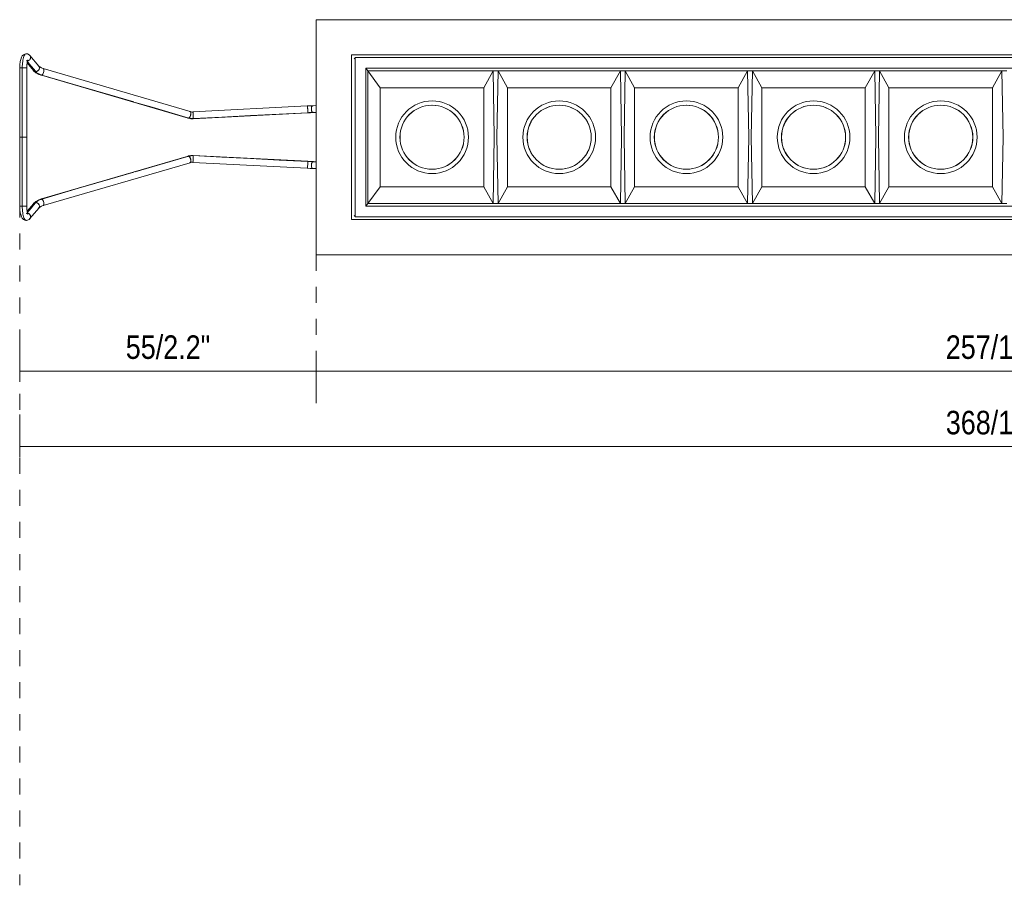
# Model space of a CAD drawing. Header units: millimetres. Extents: x -6769 to -5297, y 160 to 6644.
# Tile 9 of 15: x -5665 to -5481, y 160 to 322. Entities that reach past the tile are written whole.
import ezdxf

# ---------------------------------------------------------------- set-up
doc = ezdxf.new("R2010")
doc.units = ezdxf.units.MM
doc.linetypes.add('Dash', pattern=[6, 3, -3])
doc.layers.add('A-ANNO-DIMS', color=7, linetype='Continuous', lineweight=9, true_color=0x5b5b5b)
doc.layers.add('A-ANNO-DIMS-2', color=7, linetype='Continuous', lineweight=9)
doc.layers.add('E-LITE-EQPM', color=7, linetype='Continuous', lineweight=20)
doc.styles.add('Arial Narrow', font='ARIALN.TTF', dxfattribs={"height": 4.4})
doc.dimstyles.new('FARO_-_2_2mm_Arial_Narrow_mm_Inch_Left_H', dxfattribs={"dimscale": 304.8, "dimtxt": 4.503096, "dimasz": 0, "dimexe": 0.019685, "dimexo": 0.0625, "dimgap": 0.003281, "dimtad": 3, "dimtih": 1, "dimtoh": 1, "dimdec": 0, "dimzin": 0, "dimdsep": 46, "dimtxsty": 'Arial Narrow', "dimblk1": 'NONE', "dimblk2": 'NONE', "dimsah": 1, "dimcen": 0.09, "dimadec": 0, "dimazin": 0, "dimtfac": 1, "dimtdec": 4, "dimtix": 1, "dimtmove": 0, "dimatfit": 3, "dimfxl": 0.006562, "dimfxlon": 1, "dimtvp": 1, "dimtfill": 1, "dimtolj": 1, "dimtzin": 0, "dimarcsym": 2})

# ---------------------------------------------------------------- blocks, each defined once
blk = doc.blocks.new('43703_GLB - 43701 TROOP-3 white recessed lamp-669899-Alzado_PDF Copy 1')
at = {"lineweight": 9}
for p, q in [((-6759.94, 313.33), (-6761.59, 315.28)), ((-6762.12, 313.9), (-6760.94, 312.5)), ((-6763.49, 312.97), (-6763.49, 300.03)), ((-6762.19, 300.03), (-6762.19, 312.97)), ((-6759.45, 311.61), (-6731.96, 303.57)), ((-6731.6, 304.82), (-6759.09, 312.85)), ((-6708, 305.94), (-6708.66, 305.9)), ((-6709.68, 305.85), (-6731.1, 304.76)), ((-6731.04, 303.46), (-6709.61, 304.56)), ((-6708, 304.67), (-6708.69, 304.64)), ((-6708.69, 304.64), (-6708, 304.67)), ((-6708.6, 304.61), (-6708, 304.64)), ((-6763.49, 300.03), (-6763.49, 287.09)), ((-6762.19, 287.09), (-6762.19, 300.03)), ((-6731.96, 296.48), (-6759.45, 288.45)), ((-6759.09, 287.21), (-6731.6, 295.24)), ((-6731.1, 295.3), (-6709.68, 294.21)), ((-6709.61, 295.5), (-6731.04, 296.59)), ((-6708, 295.38), (-6708.69, 295.42)), ((-6708.69, 295.42), (-6708, 295.38)), ((-6708, 295.41), (-6708.6, 295.45)), ((-6708.66, 294.15), (-6708, 294.12)), ((-6760.94, 287.55), (-6762.12, 286.16)), ((-6761.59, 284.78), (-6759.94, 286.73))]:
    blk.add_line(p, q, dxfattribs=at)
at = {"lineweight": 9, "flags": 128}
for points in [[(-6762.27, 315.62), (-6762.55, 315.57), (-6762.8, 315.43), (-6763.01, 315.21), (-6763.14, 314.98), (-6763.31, 314.54), (-6763.39, 314.17), (-6763.47, 313.57), (-6763.49, 312.97)], [(-6762.27, 315.62), (-6762.05, 315.59), (-6761.75, 315.43), (-6761.59, 315.28)], [(-6762.27, 314.32), (-6762.08, 314.36), (-6761.97, 314.43), (-6761.95, 314.46)], [(-6761.95, 314.46), (-6761.96, 314.45), (-6762.04, 314.25), (-6762.1, 314), (-6762.17, 313.5), (-6762.19, 312.97)], [(-6760.5, 312.3), (-6760.91, 312.79), (-6761.32, 313.27), (-6761.74, 313.76), (-6762.07, 314.16)], [(-6762.07, 314.16), (-6761.74, 313.76), (-6761.32, 313.27), (-6760.91, 312.79), (-6760.5, 312.3)], [(-6759.09, 312.85), (-6759.4, 312.96), (-6759.75, 313.15), (-6759.88, 313.25)], [(-6763.03, 300.03), (-6763.03, 303.26), (-6763.03, 306.5), (-6763.03, 309.73), (-6763.03, 312.97)], [(-6763.03, 312.97), (-6763.03, 309.73), (-6763.03, 306.5), (-6763.03, 303.26), (-6763.03, 300.03)], [(-6759.45, 311.61), (-6759.91, 311.77), (-6760.48, 312.08), (-6760.9, 312.45)], [(-6759.34, 311.63), (-6752.47, 309.62), (-6745.6, 307.61), (-6742.16, 306.61)], [(-6742.16, 306.61), (-6745.6, 307.61), (-6752.47, 309.62), (-6759.34, 311.63)], [(-6741.87, 306.52), (-6738.72, 305.6), (-6731.85, 303.59)], [(-6731.85, 303.59), (-6738.72, 305.6), (-6741.87, 306.52)], [(-6708.66, 305.9), (-6709.16, 305.88), (-6709.68, 305.85)], [(-6709.6, 304.59), (-6714.96, 304.32), (-6720.31, 304.04), (-6725.67, 303.77), (-6731.02, 303.49)], [(-6731.02, 303.49), (-6725.67, 303.77), (-6720.31, 304.04), (-6714.96, 304.32), (-6709.6, 304.59)], [(-6708.69, 304.6), (-6709.1, 304.58), (-6709.61, 304.56)], [(-6731.04, 303.46), (-6731.47, 303.47), (-6731.91, 303.56)], [(-6763.03, 300.03), (-6763.03, 296.79), (-6763.03, 293.56), (-6763.03, 290.32), (-6763.03, 287.09)], [(-6763.03, 287.09), (-6763.03, 290.32), (-6763.03, 293.56), (-6763.03, 296.79), (-6763.03, 300.03)], [(-6741.87, 293.53), (-6738.72, 294.45), (-6731.85, 296.46)], [(-6731.85, 296.46), (-6738.72, 294.45), (-6741.87, 293.53)], [(-6731.04, 296.59), (-6731.47, 296.58), (-6731.91, 296.5)], [(-6709.6, 295.47), (-6714.96, 295.74), (-6720.31, 296.01), (-6725.67, 296.29), (-6731.02, 296.56)], [(-6731.02, 296.56), (-6725.67, 296.29), (-6720.31, 296.01), (-6714.96, 295.74), (-6709.6, 295.47)], [(-6708.69, 295.45), (-6709.1, 295.47), (-6709.61, 295.5)], [(-6759.34, 288.43), (-6752.47, 290.44), (-6745.6, 292.45), (-6742.16, 293.45)], [(-6742.16, 293.45), (-6745.6, 292.45), (-6752.47, 290.44), (-6759.34, 288.43)], [(-6708.66, 294.15), (-6709.16, 294.18), (-6709.68, 294.21)], [(-6760.5, 287.76), (-6760.91, 287.27), (-6761.32, 286.78), (-6761.74, 286.29), (-6762.07, 285.9)], [(-6762.07, 285.9), (-6761.74, 286.29), (-6761.32, 286.78), (-6760.91, 287.27), (-6760.5, 287.76)], [(-6759.45, 288.45), (-6759.91, 288.28), (-6760.48, 287.98), (-6760.9, 287.6)], [(-6762.27, 284.44), (-6762.55, 284.49), (-6762.8, 284.63), (-6763.01, 284.85), (-6763.14, 285.08), (-6763.31, 285.52), (-6763.39, 285.88), (-6763.47, 286.49), (-6763.49, 287.09)], [(-6762.27, 285.74), (-6762.08, 285.69), (-6761.97, 285.62), (-6761.95, 285.6)], [(-6761.95, 285.6), (-6761.96, 285.61), (-6762.04, 285.81), (-6762.1, 286.06), (-6762.17, 286.55), (-6762.19, 287.09)], [(-6759.09, 287.21), (-6759.4, 287.09), (-6759.75, 286.91), (-6759.88, 286.81)], [(-6762.27, 284.44), (-6762.05, 284.47), (-6761.75, 284.63), (-6761.59, 284.78)]]:
    blk.add_lwpolyline(points, dxfattribs=at)
at = {"lineweight": 9}
for centre, ratio, start_param, end_param in [((-6761.35, 303.43), 0.285006, 5.938718, 5.957885), ((-6761.35, 303.43), 0.285005, 5.938718, 5.957885), ((-6761.35, 296.62), 0.285006, 3.466893, 3.48606), ((-6761.35, 296.62), 0.285005, 3.466893, 3.48606)]:
    blk.add_ellipse(centre, major_axis=(0, 9.36), ratio=ratio, start_param=start_param, end_param=end_param, dxfattribs=at)
for points, knots in [([(-6762.21, 315.61), (-6762.26, 315.63), (-6762.44, 315.61), (-6762.73, 315.2), (-6762.97, 314.23), (-6763.03, 313.39), (-6763.03, 312.97)], [0.1255288, 0.1255288, 0.1255288, 0.1255288, 0.25, 0.5, 0.75, 1, 1, 1, 1]), ([(-6763.03, 312.97), (-6763.03, 313.39), (-6762.97, 314.23), (-6762.73, 315.2), (-6762.44, 315.61), (-6762.26, 315.63), (-6762.21, 315.61)], [0, 0, 0, 0, 0.25, 0.5, 0.75, 0.8744712, 0.8744712, 0.8744712, 0.8744712]), ([(-6761.61, 315.3), (-6761.57, 315.26), (-6761.42, 315.05), (-6761.48, 314.5), (-6761.93, 314.25), (-6762.15, 314.25)], [0.125, 0.125, 0.125, 0.125, 0.1666667, 0.3333333, 0.5, 0.5, 0.5, 0.5]), ([(-6760.5, 312.3), (-6760.29, 312.3), (-6759.83, 312.55), (-6759.78, 313.1), (-6759.92, 313.31), (-6759.96, 313.35)], [-0.5, -0.5, -0.5, -0.5, -0.3333333, -0.1666667, -0.125, -0.125, -0.125, -0.125]), ([(-6763.03, 312.97), (-6763.24, 312.97), (-6763.51, 312.97), (-6763.49, 312.97), (-6763.46, 312.97)], [-0.5, -0.5, -0.5, -0.5, -0.3333333, -0.25, -0.25, -0.25, -0.25]), ([(-6762.22, 312.97), (-6762.25, 312.97), (-6762.34, 312.97), (-6762.48, 312.97), (-6762.53, 312.97)], [-0.25, -0.25, -0.25, -0.25, -0.1666667, -0.1250043, -0.1250043, -0.1250043, -0.1250043]), ([(-6759.09, 312.85), (-6759.04, 312.84), (-6758.93, 312.69), (-6759.01, 312.06), (-6759.24, 311.69), (-6759.34, 311.63)], [0.0634545, 0.0634545, 0.0634545, 0.0634545, 0.1666667, 0.3333333, 0.5, 0.5, 0.5, 0.5]), ([(-6731.62, 303.9), (-6731.6, 303.95), (-6731.5, 304.2), (-6731.45, 304.6), (-6731.52, 304.76), (-6731.55, 304.78)], [-0.375, -0.375, -0.375, -0.375, -0.3333333, -0.1666667, -0.0997373, -0.0997373, -0.0997373, -0.0997373]), ([(-6709.62, 305.41), (-6709.63, 305.52), (-6709.64, 305.67), (-6709.65, 305.76), (-6709.66, 305.78)], [-0.25, -0.25, -0.25, -0.25, -0.1666667, -0.1250002, -0.1250002, -0.1250002, -0.1250002]), ([(-6709.59, 304.92), (-6709.6, 304.97), (-6709.6, 305.13), (-6709.61, 305.31), (-6709.62, 305.41)], [-0.3749998, -0.3749998, -0.3749998, -0.3749998, -0.3333333, -0.25, -0.25, -0.25, -0.25]), ([(-6708.91, 305.45), (-6708.92, 305.34), (-6708.92, 305.17), (-6708.89, 305.01), (-6708.87, 304.96)], [0.25, 0.25, 0.25, 0.25, 0.3333333, 0.3749998, 0.3749998, 0.3749998, 0.3749998]), ([(-6708.79, 305.83), (-6708.81, 305.8), (-6708.87, 305.71), (-6708.9, 305.56), (-6708.91, 305.45)], [0.1250002, 0.1250002, 0.1250002, 0.1250002, 0.1666667, 0.25, 0.25, 0.25, 0.25]), ([(-6763.46, 300.03), (-6763.49, 300.03), (-6763.51, 300.03), (-6763.24, 300.03), (-6763.03, 300.03)], [0.25, 0.25, 0.25, 0.25, 0.3333333, 0.5, 0.5, 0.5, 0.5]), ([(-6763.46, 300.03), (-6763.49, 300.03), (-6763.51, 300.03), (-6763.24, 300.03), (-6763.03, 300.03)], [0.25, 0.25, 0.25, 0.25, 0.3333333, 0.5, 0.5, 0.5, 0.5]), ([(-6731.62, 296.16), (-6731.6, 296.11), (-6731.5, 295.85), (-6731.45, 295.46), (-6731.52, 295.3), (-6731.55, 295.27)], [-0.375, -0.375, -0.375, -0.375, -0.3333333, -0.1666667, -0.0997373, -0.0997373, -0.0997373, -0.0997373]), ([(-6709.59, 295.14), (-6709.6, 295.09), (-6709.6, 294.93), (-6709.61, 294.75), (-6709.62, 294.64)], [-0.3749998, -0.3749998, -0.3749998, -0.3749998, -0.3333333, -0.25, -0.25, -0.25, -0.25]), ([(-6708.91, 294.61), (-6708.92, 294.71), (-6708.92, 294.89), (-6708.89, 295.05), (-6708.87, 295.1)], [0.25, 0.25, 0.25, 0.25, 0.3333333, 0.3749998, 0.3749998, 0.3749998, 0.3749998]), ([(-6709.62, 294.64), (-6709.63, 294.54), (-6709.64, 294.39), (-6709.65, 294.3), (-6709.66, 294.27)], [-0.25, -0.25, -0.25, -0.25, -0.1666667, -0.1250002, -0.1250002, -0.1250002, -0.1250002]), ([(-6708.79, 294.23), (-6708.81, 294.25), (-6708.87, 294.35), (-6708.9, 294.5), (-6708.91, 294.61)], [0.1250002, 0.1250002, 0.1250002, 0.1250002, 0.1666667, 0.25, 0.25, 0.25, 0.25]), ([(-6760.5, 287.76), (-6760.29, 287.76), (-6759.83, 287.51), (-6759.78, 286.96), (-6759.92, 286.74), (-6759.96, 286.71)], [-0.5, -0.5, -0.5, -0.5, -0.3333333, -0.1666667, -0.125, -0.125, -0.125, -0.125]), ([(-6759.09, 287.21), (-6759.04, 287.22), (-6758.93, 287.37), (-6759.01, 288), (-6759.24, 288.37), (-6759.34, 288.43)], [0.0634545, 0.0634545, 0.0634545, 0.0634545, 0.1666667, 0.3333333, 0.5, 0.5, 0.5, 0.5]), ([(-6763.03, 287.09), (-6763.24, 287.09), (-6763.51, 287.09), (-6763.49, 287.09), (-6763.46, 287.09)], [-0.5, -0.5, -0.5, -0.5, -0.3333333, -0.25, -0.25, -0.25, -0.25]), ([(-6762.21, 284.45), (-6762.26, 284.43), (-6762.44, 284.45), (-6762.73, 284.85), (-6762.97, 285.83), (-6763.03, 286.67), (-6763.03, 287.09)], [0.1255288, 0.1255288, 0.1255288, 0.1255288, 0.25, 0.5, 0.75, 1, 1, 1, 1]), ([(-6763.03, 287.09), (-6763.03, 286.67), (-6762.97, 285.83), (-6762.73, 284.85), (-6762.44, 284.45), (-6762.26, 284.43), (-6762.21, 284.45)], [0, 0, 0, 0, 0.25, 0.5, 0.75, 0.8744712, 0.8744712, 0.8744712, 0.8744712]), ([(-6762.22, 287.09), (-6762.25, 287.09), (-6762.34, 287.09), (-6762.48, 287.09), (-6762.53, 287.09)], [-0.25, -0.25, -0.25, -0.25, -0.1666667, -0.1250043, -0.1250043, -0.1250043, -0.1250043]), ([(-6761.61, 284.76), (-6761.57, 284.79), (-6761.42, 285.01), (-6761.48, 285.56), (-6761.93, 285.81), (-6762.15, 285.81)], [0.125, 0.125, 0.125, 0.125, 0.1666667, 0.3333333, 0.5, 0.5, 0.5, 0.5])]:
    blk.add_open_spline(points, degree=3, knots=knots, dxfattribs=at)
for points in [[(-6761.47, 314.86), (-6761.46, 314.95), (-6761.48, 315.11), (-6761.55, 315.24), (-6761.61, 315.3)], [(-6762.15, 314.25), (-6762.07, 314.25), (-6761.9, 314.28), (-6761.75, 314.37), (-6761.69, 314.43)], [(-6761.69, 314.43), (-6761.63, 314.49), (-6761.52, 314.62), (-6761.48, 314.78), (-6761.47, 314.86)], [(-6759.96, 313.35), (-6759.91, 313.29), (-6759.83, 313.16), (-6759.81, 312.92), (-6759.87, 312.67), (-6760.03, 312.47), (-6760.25, 312.33), (-6760.42, 312.3), (-6760.5, 312.3)], [(-6763.46, 312.97), (-6763.49, 312.97), (-6763.51, 312.97), (-6763.45, 312.97), (-6763.41, 312.97)], [(-6763.41, 312.97), (-6763.37, 312.97), (-6763.26, 312.97), (-6763.11, 312.97), (-6763.03, 312.97)], [(-6762.53, 312.97), (-6762.68, 312.97), (-6762.86, 312.97), (-6763.03, 312.97)], [(-6763.03, 312.97), (-6762.95, 312.97), (-6762.77, 312.97), (-6762.52, 312.97), (-6762.32, 312.97), (-6762.21, 312.97), (-6762.19, 312.97), (-6762.2, 312.97)], [(-6762.21, 312.97), (-6762.18, 312.97), (-6762.19, 312.97), (-6762.22, 312.97)], [(-6761.01, 312.61), (-6760.92, 312.42), (-6760.72, 312.3), (-6760.5, 312.3)], [(-6760.5, 312.3), (-6760.58, 312.3), (-6760.74, 312.33), (-6760.87, 312.42), (-6760.92, 312.48)], [(-6760.87, 312.42), (-6760.82, 312.36), (-6760.69, 312.27), (-6760.53, 312.24), (-6760.45, 312.24)], [(-6760.45, 312.24), (-6760.53, 312.24), (-6760.69, 312.27), (-6760.82, 312.36), (-6760.87, 312.42)], [(-6759.34, 311.63), (-6759.62, 311.71), (-6760.1, 311.92), (-6760.37, 312.14), (-6760.45, 312.24)], [(-6760.45, 312.24), (-6760.37, 312.14), (-6760.1, 311.92), (-6759.62, 311.71), (-6759.34, 311.63)], [(-6759.53, 311.68), (-6759.51, 311.64), (-6759.45, 311.59), (-6759.38, 311.6), (-6759.34, 311.63)], [(-6759.34, 311.63), (-6759.41, 311.58), (-6759.48, 311.6), (-6759.52, 311.66)], [(-6759.34, 311.63), (-6759.3, 311.65), (-6759.22, 311.73), (-6759.11, 311.93), (-6759.02, 312.16), (-6758.97, 312.41), (-6758.96, 312.64), (-6759, 312.79), (-6759.06, 312.84), (-6759.09, 312.85)], [(-6708.69, 304.64), (-6708.73, 304.66), (-6708.8, 304.75), (-6708.88, 304.95), (-6708.92, 305.2), (-6708.92, 305.45), (-6708.88, 305.68), (-6708.79, 305.84), (-6708.68, 305.92), (-6708.61, 305.9), (-6708.57, 305.88)], [(-6708.57, 305.88), (-6708.64, 305.93), (-6708.72, 305.91), (-6708.79, 305.83)], [(-6731.68, 304.79), (-6731.64, 304.81), (-6731.57, 304.82), (-6731.49, 304.75), (-6731.44, 304.59), (-6731.45, 304.37), (-6731.5, 304.12), (-6731.58, 303.88), (-6731.69, 303.69), (-6731.77, 303.6), (-6731.81, 303.58)], [(-6731.6, 304.82), (-6731.63, 304.82), (-6731.67, 304.82), (-6731.71, 304.79)], [(-6731.39, 304.73), (-6731.48, 304.74), (-6731.58, 304.76), (-6731.68, 304.79)], [(-6731.39, 304.73), (-6731.29, 304.72), (-6731.2, 304.72), (-6731.11, 304.72)], [(-6731.11, 304.72), (-6731.1, 304.8), (-6731.07, 304.7), (-6731.02, 303.96), (-6731.02, 303.57), (-6731.02, 303.49)], [(-6731.02, 303.49), (-6731.02, 303.52), (-6731.02, 303.61), (-6731.02, 303.82), (-6731.03, 304.07), (-6731.04, 304.32), (-6731.06, 304.55), (-6731.08, 304.7), (-6731.1, 304.77), (-6731.11, 304.75), (-6731.11, 304.72)], [(-6709.66, 305.78), (-6709.67, 305.86), (-6709.68, 305.87), (-6709.69, 305.82)], [(-6709.69, 305.82), (-6709.68, 305.84), (-6709.67, 305.86), (-6709.66, 305.8), (-6709.64, 305.64), (-6709.62, 305.49), (-6709.62, 305.41)], [(-6709.62, 305.41), (-6709.61, 305.33), (-6709.6, 305.16), (-6709.6, 305), (-6709.59, 304.92)], [(-6709.62, 304.57), (-6709.61, 304.55), (-6709.6, 304.55), (-6709.6, 304.59)], [(-6709.6, 304.59), (-6709.6, 304.56), (-6709.61, 304.55), (-6709.61, 304.56)], [(-6709.6, 304.59), (-6709.59, 304.64), (-6709.59, 304.77), (-6709.59, 304.92)], [(-6709.59, 304.92), (-6709.59, 304.84), (-6709.59, 304.71), (-6709.6, 304.62), (-6709.6, 304.59)], [(-6709.6, 304.59), (-6709.44, 304.6), (-6709.13, 304.61), (-6708.83, 304.63), (-6708.69, 304.64)], [(-6708.69, 304.64), (-6708.83, 304.63), (-6709.13, 304.61), (-6709.44, 304.6), (-6709.6, 304.59)], [(-6708.87, 304.96), (-6708.83, 304.81), (-6708.76, 304.69), (-6708.69, 304.64)], [(-6708.47, 304.68), (-6708.5, 304.64), (-6708.57, 304.6), (-6708.65, 304.61), (-6708.69, 304.64)], [(-6708.69, 304.64), (-6708.64, 304.6), (-6708.58, 304.6), (-6708.53, 304.63)], [(-6732.04, 303.64), (-6732, 303.57), (-6731.93, 303.55), (-6731.85, 303.59)], [(-6731.81, 303.58), (-6731.85, 303.56), (-6731.92, 303.54), (-6731.97, 303.59), (-6731.99, 303.63)], [(-6731.85, 303.59), (-6731.78, 303.64), (-6731.7, 303.75), (-6731.63, 303.88)], [(-6731.81, 303.58), (-6731.68, 303.55), (-6731.42, 303.5), (-6731.16, 303.49), (-6731.02, 303.49)], [(-6731.02, 303.49), (-6731.16, 303.49), (-6731.42, 303.5), (-6731.68, 303.55), (-6731.81, 303.58)], [(-6731.06, 303.53), (-6731.05, 303.49), (-6731.04, 303.45), (-6731.03, 303.47), (-6731.02, 303.49)], [(-6731.02, 303.49), (-6731.03, 303.46), (-6731.04, 303.45), (-6731.05, 303.48)], [(-6763.03, 300.03), (-6762.81, 300.03), (-6762.31, 300.03), (-6762.16, 300.03), (-6762.21, 300.03)], [(-6763.03, 300.03), (-6762.81, 300.03), (-6762.31, 300.03), (-6762.16, 300.03), (-6762.21, 300.03)], [(-6732.04, 296.41), (-6732, 296.49), (-6731.93, 296.51), (-6731.85, 296.46)], [(-6731.81, 296.48), (-6731.85, 296.5), (-6731.92, 296.51), (-6731.97, 296.46), (-6731.99, 296.43)], [(-6731.85, 296.46), (-6731.78, 296.42), (-6731.7, 296.31), (-6731.63, 296.17)], [(-6731.81, 296.48), (-6731.68, 296.51), (-6731.42, 296.56), (-6731.16, 296.57), (-6731.02, 296.56)], [(-6731.02, 296.56), (-6731.16, 296.57), (-6731.42, 296.56), (-6731.68, 296.51), (-6731.81, 296.48)], [(-6731.68, 295.27), (-6731.64, 295.25), (-6731.57, 295.23), (-6731.49, 295.3), (-6731.44, 295.46), (-6731.45, 295.69), (-6731.5, 295.94), (-6731.58, 296.18), (-6731.69, 296.37), (-6731.77, 296.45), (-6731.81, 296.48)], [(-6731.6, 295.24), (-6731.63, 295.23), (-6731.67, 295.24), (-6731.71, 295.26)], [(-6731.39, 295.33), (-6731.48, 295.31), (-6731.58, 295.3), (-6731.68, 295.27)], [(-6731.39, 295.33), (-6731.29, 295.34), (-6731.2, 295.34), (-6731.11, 295.33)], [(-6731.02, 296.56), (-6731.02, 296.53), (-6731.02, 296.45), (-6731.02, 296.24), (-6731.03, 295.99), (-6731.04, 295.73), (-6731.06, 295.51), (-6731.08, 295.35), (-6731.1, 295.29), (-6731.11, 295.31), (-6731.11, 295.33)], [(-6731.11, 295.33), (-6731.1, 295.26), (-6731.07, 295.36), (-6731.02, 296.1), (-6731.02, 296.49), (-6731.02, 296.56)], [(-6731.06, 296.53), (-6731.05, 296.57), (-6731.04, 296.61), (-6731.03, 296.59), (-6731.02, 296.56)], [(-6731.02, 296.56), (-6731.03, 296.6), (-6731.04, 296.6), (-6731.05, 296.58)], [(-6709.62, 295.48), (-6709.61, 295.51), (-6709.6, 295.51), (-6709.6, 295.47)], [(-6709.62, 294.64), (-6709.61, 294.72), (-6709.6, 294.89), (-6709.6, 295.06), (-6709.59, 295.14)], [(-6709.6, 295.47), (-6709.6, 295.49), (-6709.61, 295.5), (-6709.61, 295.5)], [(-6709.6, 295.47), (-6709.59, 295.41), (-6709.59, 295.29), (-6709.59, 295.14)], [(-6709.59, 295.14), (-6709.59, 295.21), (-6709.59, 295.35), (-6709.6, 295.44), (-6709.6, 295.47)], [(-6709.6, 295.47), (-6709.44, 295.46), (-6709.13, 295.44), (-6708.83, 295.43), (-6708.69, 295.42)], [(-6708.69, 295.42), (-6708.83, 295.43), (-6709.13, 295.44), (-6709.44, 295.46), (-6709.6, 295.47)], [(-6708.69, 295.42), (-6708.73, 295.39), (-6708.8, 295.31), (-6708.88, 295.11), (-6708.92, 294.86), (-6708.92, 294.6), (-6708.88, 294.37), (-6708.79, 294.21), (-6708.68, 294.14), (-6708.61, 294.15), (-6708.57, 294.18)], [(-6708.87, 295.1), (-6708.83, 295.25), (-6708.76, 295.37), (-6708.69, 295.42)], [(-6708.69, 295.42), (-6708.64, 295.45), (-6708.58, 295.46), (-6708.53, 295.43)], [(-6708.47, 295.37), (-6708.5, 295.41), (-6708.57, 295.46), (-6708.65, 295.44), (-6708.69, 295.42)], [(-6709.69, 294.24), (-6709.68, 294.21), (-6709.67, 294.19), (-6709.66, 294.26), (-6709.64, 294.41), (-6709.62, 294.56), (-6709.62, 294.64)], [(-6709.66, 294.27), (-6709.67, 294.2), (-6709.68, 294.18), (-6709.69, 294.24)], [(-6708.57, 294.18), (-6708.64, 294.13), (-6708.72, 294.15), (-6708.79, 294.23)], [(-6761.01, 287.45), (-6760.92, 287.63), (-6760.72, 287.76), (-6760.5, 287.76)], [(-6760.5, 287.76), (-6760.58, 287.76), (-6760.74, 287.72), (-6760.87, 287.63), (-6760.92, 287.57)], [(-6760.87, 287.63), (-6760.82, 287.69), (-6760.69, 287.78), (-6760.53, 287.82), (-6760.45, 287.82)], [(-6760.45, 287.82), (-6760.53, 287.82), (-6760.69, 287.78), (-6760.82, 287.69), (-6760.87, 287.63)], [(-6759.96, 286.71), (-6759.91, 286.76), (-6759.83, 286.9), (-6759.81, 287.14), (-6759.87, 287.38), (-6760.03, 287.59), (-6760.25, 287.72), (-6760.42, 287.76), (-6760.5, 287.76)], [(-6759.34, 288.43), (-6759.62, 288.35), (-6760.1, 288.14), (-6760.37, 287.92), (-6760.45, 287.82)], [(-6760.45, 287.82), (-6760.37, 287.92), (-6760.1, 288.14), (-6759.62, 288.35), (-6759.34, 288.43)], [(-6759.53, 288.38), (-6759.51, 288.42), (-6759.45, 288.47), (-6759.38, 288.45), (-6759.34, 288.43)], [(-6759.34, 288.43), (-6759.41, 288.47), (-6759.48, 288.46), (-6759.52, 288.39)], [(-6759.34, 288.43), (-6759.3, 288.4), (-6759.22, 288.32), (-6759.11, 288.13), (-6759.02, 287.89), (-6758.97, 287.64), (-6758.96, 287.42), (-6759, 287.26), (-6759.06, 287.21), (-6759.09, 287.2)], [(-6763.46, 287.09), (-6763.49, 287.09), (-6763.51, 287.09), (-6763.45, 287.09), (-6763.41, 287.09)], [(-6763.41, 287.09), (-6763.37, 287.09), (-6763.26, 287.09), (-6763.11, 287.09), (-6763.03, 287.09)], [(-6762.53, 287.09), (-6762.68, 287.09), (-6762.86, 287.09), (-6763.03, 287.09)], [(-6763.03, 287.09), (-6762.95, 287.09), (-6762.77, 287.09), (-6762.52, 287.09), (-6762.32, 287.09), (-6762.21, 287.09), (-6762.19, 287.09), (-6762.2, 287.09)], [(-6762.21, 287.09), (-6762.18, 287.09), (-6762.19, 287.09), (-6762.22, 287.09)], [(-6762.15, 285.81), (-6762.07, 285.81), (-6761.9, 285.77), (-6761.75, 285.68), (-6761.69, 285.62)], [(-6761.69, 285.62), (-6761.63, 285.57), (-6761.52, 285.43), (-6761.48, 285.27), (-6761.47, 285.19)], [(-6761.47, 285.19), (-6761.46, 285.11), (-6761.48, 284.95), (-6761.55, 284.81), (-6761.61, 284.76)]]:
    blk.add_open_spline(points, degree=3, dxfattribs=at)
at = {"layer": 'E-LITE-EQPM'}
for p, q in [((-6451, 322), (-6708, 322)), ((-6708, 322), (-6708, 278)), ((-6701.4, 284.6), (-6701.4, 315.4)), ((-6701.4, 315.4), (-6457.6, 315.4)), ((-6457.74, 314.9), (-6700.74, 314.9)), ((-6700.74, 314.9), (-6700.74, 285.1)), ((-6698.73, 312.9), (-6459.74, 312.9)), ((-6698.73, 287.1), (-6698.73, 312.9)), ((-6698.73, 312.9), (-6698.36, 312.4)), ((-6696.03, 309.25), (-6698.36, 312.4)), ((-6698.36, 312.4), (-6698.36, 287.6)), ((-6674.89, 312.4), (-6698.36, 312.4)), ((-6676.65, 309.25), (-6674.89, 312.4)), ((-6673.99, 312.4), (-6674.89, 312.4)), ((-6651.09, 312.4), (-6673.99, 312.4)), ((-6673.99, 312.4), (-6672.23, 309.25)), ((-6652.85, 309.25), (-6651.09, 312.4)), ((-6650.19, 312.4), (-6651.09, 312.4)), ((-6627.29, 312.4), (-6650.19, 312.4)), ((-6650.19, 312.4), (-6648.43, 309.25)), ((-6629.05, 309.25), (-6627.29, 312.4)), ((-6626.39, 312.4), (-6627.29, 312.4)), ((-6603.49, 312.4), (-6626.39, 312.4)), ((-6626.39, 312.4), (-6624.63, 309.25)), ((-6605.25, 309.25), (-6603.49, 312.4)), ((-6602.59, 312.4), (-6603.49, 312.4)), ((-6579.69, 312.4), (-6602.59, 312.4)), ((-6602.59, 312.4), (-6600.83, 309.25)), ((-6579.69, 312.4), (-6581.45, 309.25)), ((-6578.79, 312.4), (-6579.69, 312.4)), ((-6696.03, 309.25), (-6696.03, 290.75)), ((-6676.65, 309.25), (-6696.03, 309.25)), ((-6676.65, 290.75), (-6676.65, 309.25)), ((-6652.85, 309.25), (-6672.23, 309.25)), ((-6672.23, 309.25), (-6672.23, 290.75)), ((-6652.85, 290.75), (-6652.85, 309.25)), ((-6629.05, 309.25), (-6648.43, 309.25)), ((-6648.43, 309.25), (-6648.43, 290.75)), ((-6629.05, 290.75), (-6629.05, 309.25)), ((-6605.25, 309.25), (-6624.63, 309.25)), ((-6624.63, 309.25), (-6624.63, 290.75)), ((-6605.25, 290.75), (-6605.25, 309.25)), ((-6581.45, 309.25), (-6600.83, 309.25)), ((-6600.83, 309.25), (-6600.83, 290.75)), ((-6581.45, 309.25), (-6581.45, 290.75)), ((-6698.36, 287.6), (-6696.03, 290.75)), ((-6696.03, 290.75), (-6676.65, 290.75)), ((-6674.89, 287.6), (-6676.65, 290.75)), ((-6672.23, 290.75), (-6673.99, 287.6)), ((-6672.23, 290.75), (-6652.85, 290.75)), ((-6651.09, 287.6), (-6652.85, 290.75)), ((-6648.43, 290.75), (-6650.19, 287.6)), ((-6648.43, 290.75), (-6629.05, 290.75)), ((-6627.29, 287.6), (-6629.05, 290.75)), ((-6624.63, 290.75), (-6626.39, 287.6)), ((-6624.63, 290.75), (-6605.25, 290.75)), ((-6603.49, 287.6), (-6605.25, 290.75)), ((-6600.83, 290.75), (-6602.59, 287.6)), ((-6600.83, 290.75), (-6581.45, 290.75)), ((-6581.45, 290.75), (-6579.69, 287.6)), ((-6698.36, 287.6), (-6698.73, 287.1)), ((-6698.36, 287.6), (-6674.89, 287.6)), ((-6674.89, 287.6), (-6673.99, 287.6)), ((-6673.99, 287.6), (-6651.09, 287.6)), ((-6651.09, 287.6), (-6650.19, 287.6)), ((-6650.19, 287.6), (-6627.29, 287.6)), ((-6627.29, 287.6), (-6626.39, 287.6)), ((-6626.39, 287.6), (-6603.49, 287.6)), ((-6603.49, 287.6), (-6602.59, 287.6)), ((-6602.59, 287.6), (-6579.69, 287.6)), ((-6579.69, 287.6), (-6578.79, 287.6)), ((-6459.74, 287.1), (-6698.73, 287.1)), ((-6457.6, 284.6), (-6701.4, 284.6)), ((-6700.74, 285.1), (-6457.74, 285.1)), ((-6708, 278), (-6451, 278))]:
    blk.add_line(p, q, dxfattribs=at)
at = {"layer": 'E-LITE-EQPM', "flags": 128}
for points in [[(-6674.89, 312.4), (-6674.68, 300), (-6674.89, 287.6)], [(-6673.99, 287.6), (-6674.2, 300), (-6673.99, 312.4)], [(-6651.09, 312.4), (-6650.88, 300), (-6651.09, 287.6)], [(-6650.19, 287.6), (-6650.4, 300), (-6650.19, 312.4)], [(-6627.29, 312.4), (-6627.08, 300), (-6627.29, 287.6)], [(-6626.39, 287.6), (-6626.6, 300), (-6626.39, 312.4)], [(-6603.49, 312.4), (-6603.28, 300), (-6603.49, 287.6)], [(-6602.59, 287.6), (-6602.8, 300), (-6602.59, 312.4)], [(-6579.69, 287.6), (-6579.48, 300), (-6579.69, 312.4)]]:
    blk.add_lwpolyline(points, dxfattribs=at)
at = {"layer": 'E-LITE-EQPM'}
for centre, radius, start, end in [((-6686.33, 300), 6.8, 90, 270), ((-6686.35, 300), 6, 90, 270), ((-6686.33, 300), 6, 90, 270), ((-6686.35, 300), 6, 270, 90), ((-6686.33, 300), 6.8, 270, 90), ((-6686.33, 300), 6, 270, 90), ((-6662.53, 300), 6.8, 90, 270), ((-6662.55, 300), 6, 90, 270), ((-6662.53, 300), 6, 90, 270), ((-6662.55, 300), 6, 270, 90), ((-6662.53, 300), 6.8, 270, 90), ((-6662.53, 300), 6, 270, 90), ((-6638.73, 300), 6.8, 90, 270), ((-6638.75, 300), 6, 90, 270), ((-6638.73, 300), 6, 90, 270), ((-6638.75, 300), 6, 270, 90), ((-6638.73, 300), 6.8, 270, 90), ((-6638.73, 300), 6, 270, 90), ((-6614.93, 300), 6.8, 90, 270), ((-6614.95, 300), 6, 90, 270), ((-6614.93, 300), 6, 90, 270), ((-6614.95, 300), 6, 270, 90), ((-6614.93, 300), 6.8, 270, 90), ((-6614.93, 300), 6, 270, 90), ((-6591.13, 300), 6.8, 90, 270), ((-6591.15, 300), 6, 90, 270), ((-6591.13, 300), 6, 90, 270), ((-6591.15, 300), 6, 270, 90), ((-6591.13, 300), 6.8, 270, 90), ((-6591.13, 300), 6, 270, 90)]:
    blk.add_arc(centre, radius, start, end, dxfattribs=at)
for points in [[(-6700.76, 314.67), (-6700.8, 314.71), (-6700.85, 314.76), (-6700.89, 314.8)], [(-6700.76, 285.33), (-6700.8, 285.29), (-6700.84, 285.24), (-6700.89, 285.2)]]:
    blk.add_open_spline(points, degree=3, dxfattribs=at)
blk = doc.blocks.new('DIMBLOCK19-Alzado_PDF Copy 1')
at = {"layer": 'A-ANNO-DIMS-2', "color": 251, "true_color": 0x5b5b5b}
for p, q in [((-5664.79, 255.73), (-5664.79, 262.23)), ((-5609.29, 258.23), (-5609.29, 250.23)), ((-5609.29, 256.23), (-5609.29, 258.23)), ((-5664.79, 256.23), (-5609.29, 256.23)), ((-5664.79, 256.23), (-5664.79, 254.23))]:
    blk.add_line(p, q, dxfattribs=at)
at = {"layer": 'A-ANNO-DIMS-2', "color": 0, "insert": (-5644.94, 262.92), "char_height": 4.4, "width": 18.9559, "attachment_point": 1, "line_spacing_factor": 0.974696, "style": 'Arial Narrow', "bg_fill": 3, "box_fill_scale": 1.25, "bg_fill_color": 256, "bg_fill_true_color": 13158600, "bg_fill_transparency": 0}
blk.add_mtext('55/2.2"', dxfattribs=at)
blk = doc.blocks.new('_None')
blk = doc.blocks.new('DIMBLOCK20-Alzado_PDF Copy 1')
at = {"layer": 'A-ANNO-DIMS-2', "color": 251, "true_color": 0x5b5b5b}
for p, q in [((-5609.29, 258.23), (-5609.29, 250.23)), ((-5609.29, 256.23), (-5609.29, 258.23)), ((-5352.29, 258.23), (-5352.29, 250.23)), ((-5352.29, 256.23), (-5352.29, 258.23)), ((-5609.29, 256.23), (-5352.29, 256.23))]:
    blk.add_line(p, q, dxfattribs=at)
at = {"layer": 'A-ANNO-DIMS-2', "color": 0, "insert": (-5491.48, 262.92), "char_height": 4.4, "width": 25.6462, "attachment_point": 1, "line_spacing_factor": 0.974696, "style": 'Arial Narrow', "bg_fill": 3, "box_fill_scale": 1.25, "bg_fill_color": 256, "bg_fill_true_color": 13158600, "bg_fill_transparency": 0}
blk.add_mtext('257/10.1"', dxfattribs=at)
blk = doc.blocks.new('DIMBLOCK22-Alzado_PDF Copy 1')
at = {"layer": 'A-ANNO-DIMS-2', "color": 251, "true_color": 0x5b5b5b}
for p, q in [((-5664.79, 241.62), (-5664.79, 248.12)), ((-5296.79, 241.62), (-5296.79, 248.12)), ((-5664.79, 242.12), (-5296.79, 242.12)), ((-5664.79, 242.12), (-5664.79, 240.12)), ((-5296.79, 242.12), (-5296.79, 240.12))]:
    blk.add_line(p, q, dxfattribs=at)
at = {"layer": 'A-ANNO-DIMS-2', "color": 0, "insert": (-5491.48, 248.8), "char_height": 4.4, "width": 25.6462, "attachment_point": 1, "line_spacing_factor": 0.974696, "style": 'Arial Narrow', "bg_fill": 3, "box_fill_scale": 1.25, "bg_fill_color": 256, "bg_fill_true_color": 13158600, "bg_fill_transparency": 0}
blk.add_mtext('368/14.5"', dxfattribs=at)

msp = doc.modelspace()

# ---------------------------------------------------------------- linework, layer by layer
at = {"layer": 'A-ANNO-DIMS', "color": 254, "linetype": 'Dash', "true_color": 0xd2d2d2}
for p, q in [((-5664.79, 300), (-5664.79, 160)), ((-5609.29, 278), (-5609.29, 258))]:
    msp.add_line(p, q, dxfattribs=at)

# ---------------------------------------------------------------- block references
at = {"layer": 'E-LITE-EQPM'}
msp.add_blockref('43703_GLB - 43701 TROOP-3 white recessed lamp-669899-Alzado_PDF Copy 1', (1098.71, 0), dxfattribs=at)

# ---------------------------------------------------------------- next in the draw order: dimensions: what is measured, and where the dimension line sits
at = {"layer": 'A-ANNO-DIMS'}
for base, p1, p2, override, picture, middle in [((-5609.2892, 256.2288), (-5664.7883, 254.2288), (-5609.2892, 258.2288), {"dimpost": '<>', "dimfxl": 55.643077}, 'DIMBLOCK19-Alzado_PDF Copy 1', (-5637.0387, 260.077)), ((-5296.79, 242.12), (-5664.79, 240.12), (-5296.79, 240.12), {"dimpost": '<>', "dimfxl": 367.998235}, 'DIMBLOCK22-Alzado_PDF Copy 1', (-5480.79, 245.97))]:
    dim = msp.add_linear_dim(base=base, p1=p1, p2=p2, dimstyle='FARO_-_2_2mm_Arial_Narrow_mm_Inch_Left_H', override=override, dxfattribs=at)
    dim.commit()
    dim.dimension.update_dxf_attribs({"geometry": picture, "text_midpoint": middle})

# ---------------------------------------------------------------- next in the draw order: dimensions: what is measured, and where the dimension line sits
dim = msp.add_linear_dim(base=(-5352.29, 256.23), p1=(-5609.29, 258.23), p2=(-5352.29, 258.23), dimstyle='FARO_-_2_2mm_Arial_Narrow_mm_Inch_Left_H', override={"dimpost": '<>', "dimfxl": 257}, dxfattribs=at)
dim.commit()
dim.dimension.update_dxf_attribs({"geometry": 'DIMBLOCK20-Alzado_PDF Copy 1', "text_midpoint": (-5480.79, 260.08)})

doc.saveas('drawing.dxf')
